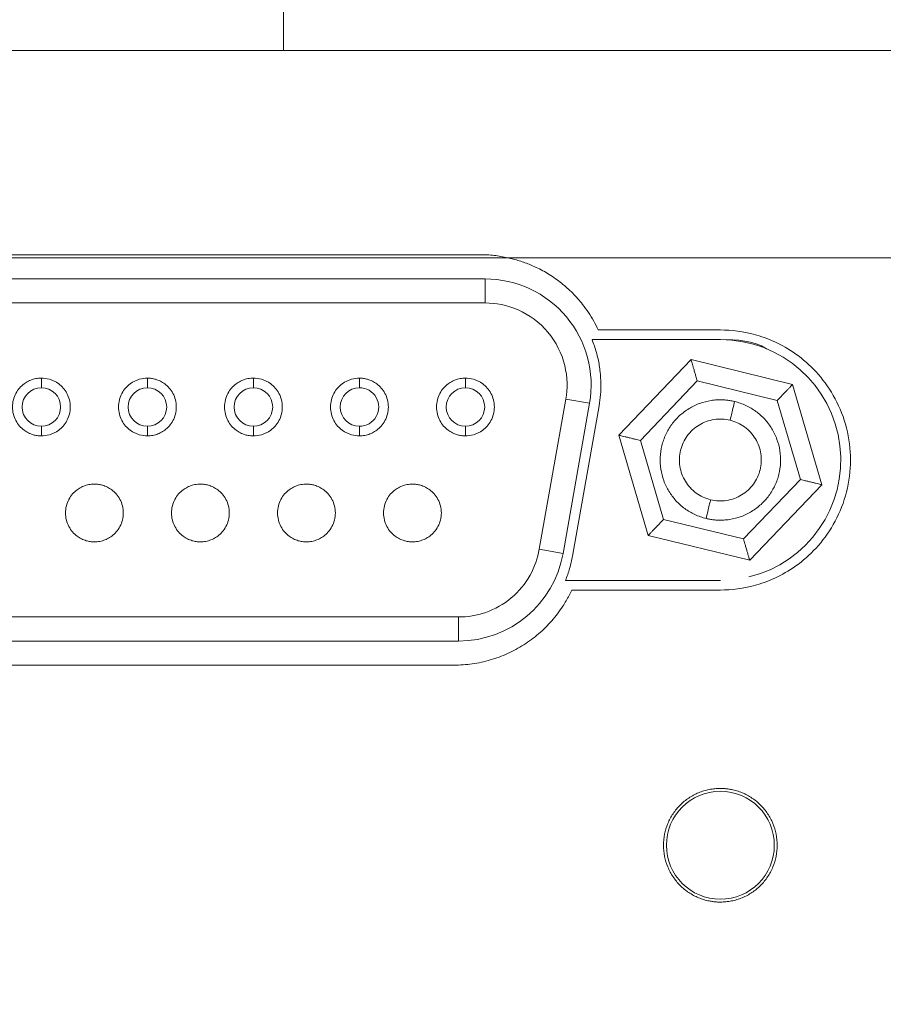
# Model space of a CAD drawing. Header units: inches. Extents: x 0.5 to 10.5, y 0.2 to 8.2.
# Tile 13 of 50: x 5.056 to 5.28, y 5.156 to 5.412. Entities that reach past the tile are written whole.
import ezdxf

# ---------------------------------------------------------------- set-up
doc = ezdxf.new("R2010")
doc.units = ezdxf.units.IN
doc.header["$MEASUREMENT"] = 0
doc.layers.add('SLD-0', color=7, linetype='Continuous')
doc.styles.add('SLDTEXTSTYLE3', font='TXT', dxfattribs={"width": 0.75})
doc.dimstyles.new('SLDDIMSTYLE0', dxfattribs={"dimtxt": 0.125, "dimasz": 0.13, "dimexe": 0, "dimexo": 0.0625, "dimgap": 0.03125, "dimtad": 0, "dimtih": 1, "dimtoh": 1, "dimlfac": 4, "dimrnd": 1e-09, "dimzin": 12, "dimdsep": 46, "dimtxsty": 'SLDTEXTSTYLE3', "dimsah": 1, "dimcen": 0.09, "dimadec": 0, "dimazin": 3, "dimtfac": 1, "dimtofl": 0, "dimtmove": 0, "dimatfit": 3, "dimfxl": 1, "dimfrac": 2, "dimtolj": 1, "dimtzin": 12, "dimarcsym": 0})

# ---------------------------------------------------------------- blocks, each defined once
blk = doc.blocks.new('_D_2')
at = {"layer": 'SLD-0'}
for p, q in [((1.0253334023, 5.5382333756), (1.0253334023, 4.3988378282)), ((5.6877910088, 5.5381636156), (5.6877910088, 4.3988378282)), ((3.0228995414, 4.703872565), (2.9975089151, 4.703872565)), ((2.9975089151, 4.703872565), (2.9975089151, 4.5054350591)), ((3.5943621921, 4.703872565), (3.6197528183, 4.703872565)), ((3.6197528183, 4.703872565), (3.6197528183, 4.5054350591)), ((1.0253334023, 4.5238378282), (2.9069152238, 4.5238378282)), ((5.6877910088, 4.5238378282), (3.7103465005, 4.5238378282)), ((2.9975089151, 4.5054350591), (3.0228995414, 4.5054350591)), ((3.6197528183, 4.5054350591), (3.5943621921, 4.5054350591))]:
    blk.add_line(p, q, dxfattribs=at)
for points in [[(1.0253334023, 4.5238378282), (1.1553334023, 4.5038378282), (1.1553334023, 4.5438378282)], [(5.6877910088, 4.5238378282), (5.5577910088, 4.5438378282), (5.5577910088, 4.5038378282)]]:
    blk.add_solid(points, dxfattribs=at)
at = {"layer": 'SLD-0', "char_height": 0.125, "attachment_point": 1, "style": 'SLDTEXTSTYLE3'}
for s, insert in [('473.71', (3.0546378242, 4.6665685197, 0.064109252)), ('18.65', (3.0500371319, 4.4795459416, 0.064109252))]:
    blk.add_mtext(s, dxfattribs=dict(at, insert=insert))

msp = doc.modelspace()

# ---------------------------------------------------------------- linework, layer by layer
at = {"color": 7, "linetype": 'Continuous', "lineweight": 15}
for p, q in [((5.1240834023, 5.4037886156), (5.1240834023, 5.4194136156)), ((5.3524307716, 5.3500386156), (5.1822562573, 5.3500386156)), ((5.2110673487, 5.3039655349), (5.2298149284, 5.3235834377)), ((5.2298149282, 5.323583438), (5.256178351, 5.3171565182)), ((5.2166765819, 5.3025981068), (5.2314353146, 5.3180419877)), ((5.2314353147, 5.3180419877), (5.2521895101, 5.3129824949)), ((5.2561783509, 5.317156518), (5.2637941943, 5.2911116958)), ((5.1904632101, 5.2743485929), (5.1973399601, 5.313348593)), ((5.1973399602, 5.3133485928), (5.2034950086, 5.3122632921)), ((5.2034950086, 5.3122632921), (5.1966182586, 5.2732632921)), ((5.2521895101, 5.3129824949), (5.2581849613, 5.2924791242)), ((5.218683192, 5.2779207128), (5.2110673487, 5.3039655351)), ((5.2226720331, 5.282094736), (5.2166765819, 5.3025981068)), ((5.2581849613, 5.2924791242), (5.2434262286, 5.2770352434)), ((5.2637941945, 5.2911116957), (5.2450466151, 5.2714937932)), ((5.2434262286, 5.2770352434), (5.2226720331, 5.282094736)), ((5.245046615, 5.2714937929), (5.218683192, 5.2779207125)), ((5.1966182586, 5.2732632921), (5.1904632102, 5.2743485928)), ((4.980575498, 5.2567886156), (5.169536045, 5.2567886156)), ((5.1695360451, 5.2567886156), (5.1695360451, 5.2505386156)), ((5.1695360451, 5.2505386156), (4.9805754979, 5.2505386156))]:
    msp.add_line(p, q, dxfattribs=at)
at = {"color": 144, "linetype": 'Continuous', "lineweight": 0}
for p, q in [((4.8654307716, 5.4037886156), (5.3524307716, 5.4037886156)), ((5.1751807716, 5.350825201), (4.9746807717, 5.350825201)), ((4.9736987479, 5.3445386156), (5.1764127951, 5.3445386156)), ((5.1764127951, 5.3445386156), (5.1764127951, 5.3382886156)), ((5.1764127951, 5.3382886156), (4.9736987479, 5.3382886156)), ((5.2057748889, 5.3312886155), (5.2374307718, 5.3312886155)), ((5.2374307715, 5.3287886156), (5.204137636, 5.3287886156)), ((5.2059560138, 5.31161211), (5.1990792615, 5.27261211)), ((5.1972608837, 5.2662886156), (5.2374307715, 5.2662886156)), ((5.2374307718, 5.2637886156), (5.1988981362, 5.2637886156)), ((5.1683040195, 5.2442886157), (4.9815575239, 5.2442886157))]:
    msp.add_line(p, q, dxfattribs=at)
at = {"color": 8, "linetype": 'Continuous', "lineweight": 15}
msp.add_line((4.9676052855, 5.3500386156), (5.1822562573, 5.3500386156), dxfattribs=at)
at = {"color": 7, "linetype": 'Continuous', "lineweight": 15}
msp.add_circle((5.2374307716, 5.1975386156), 0.0139999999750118, dxfattribs=at)
for centre, radius, start, end in [((5.1764127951, 5.3170386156), 0.0275000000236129, 350.0000030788, 90.0000000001), ((5.0613057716, 5.3112886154), 0.0050000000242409, 270.0000000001, 90.0000000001), ((5.0888057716, 5.3112886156), 0.0050000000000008, 90.0000000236, 269.9999999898), ((5.1163057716, 5.3112886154), 0.0050000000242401, 270.0000000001, 90.0000000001), ((5.1438057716, 5.3112886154), 0.0050000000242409, 90.000000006, 270.0000000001), ((5.1713057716, 5.3112886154), 0.0050000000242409, 270.0000000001, 90.0000000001), ((5.1695360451, 5.2780386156), 0.027500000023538, 269.9999999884, 350.0000030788)]:
    msp.add_arc(centre, radius, start, end, dxfattribs=at)
at = {"color": 144, "linetype": 'Continuous', "lineweight": 0}
for centre, radius, start, end in [((5.2374307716, 5.2975386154), 0.0312500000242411, 283.6405484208, 90.0000000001), ((5.0613057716, 5.3112886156), 0.0050000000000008, 90.0000000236, 269.9999999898), ((5.0888057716, 5.3112886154), 0.0050000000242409, 270.0000000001, 90.0000000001), ((5.1163057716, 5.3112886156), 0.0050000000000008, 90.0000000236, 269.9999999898), ((5.1438057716, 5.3112886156), 0.0049999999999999, 270.0000000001, 90.000000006), ((5.1713057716, 5.3112886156), 0.0049999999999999, 90.0000000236, 269.9999999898)]:
    msp.add_arc(centre, radius, start, end, dxfattribs=at)
for points, knots in [([(5.182256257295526, 5.350038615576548), (5.181674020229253, 5.350159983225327), (5.180510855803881, 5.35040244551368), (5.178744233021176, 5.350641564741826), (5.176966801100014, 5.350796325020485), (5.175776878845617, 5.350815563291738), (5.175180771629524, 5.350825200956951)], [0, 0, 0, 0, 0.2500801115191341, 0.4995976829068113, 0.7493168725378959, 1, 1, 1, 1]), ([(5.182256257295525, 5.350038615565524), (5.182763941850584, 5.349922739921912), (5.183777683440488, 5.34969136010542), (5.185274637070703, 5.349256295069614), (5.186749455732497, 5.348757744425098), (5.188200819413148, 5.34818934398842), (5.190336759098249, 5.347237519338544), (5.193080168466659, 5.345741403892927), (5.196266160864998, 5.343486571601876), (5.19917393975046, 5.340882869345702), (5.20147425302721, 5.338282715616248), (5.203254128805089, 5.335829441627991), (5.204626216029, 5.333619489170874), (5.205391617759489, 5.332066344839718), (5.205774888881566, 5.331288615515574)], [0, 0, 0, 0, 0.0501208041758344, 0.1000809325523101, 0.149987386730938, 0.1999475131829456, 0.2500683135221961, 0.3750440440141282, 0.5000197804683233, 0.6249955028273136, 0.7499712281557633, 0.8333968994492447, 0.9165743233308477, 1, 1, 1, 1]), ([(5.204137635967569, 5.32878861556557), (5.20434904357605, 5.328242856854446), (5.204770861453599, 5.327153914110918), (5.205286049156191, 5.325481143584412), (5.205712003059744, 5.323786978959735), (5.20604039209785, 5.322068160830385), (5.206325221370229, 5.319945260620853), (5.206472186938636, 5.317418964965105), (5.206386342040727, 5.314498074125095), (5.206099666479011, 5.31257550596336), (5.205956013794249, 5.311612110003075)], [0, 0, 0, 0, 0.1003272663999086, 0.2001812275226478, 0.2998769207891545, 0.3997308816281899, 0.5000581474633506, 0.6669493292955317, 0.8331088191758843, 1, 1, 1, 1]), ([(5.237430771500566, 5.328788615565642), (5.241717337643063, 5.328720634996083), (5.246048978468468, 5.328651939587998), (5.249460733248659, 5.32636244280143), (5.249496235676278, 5.326338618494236)], [0, 0, 0, 0, 0.989594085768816, 1, 1, 1, 1]), ([(5.061305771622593, 5.318788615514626), (5.061068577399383, 5.31878200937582), (5.060595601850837, 5.318768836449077), (5.05989241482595, 5.318664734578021), (5.058996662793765, 5.318450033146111), (5.05793340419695, 5.318034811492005), (5.056718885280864, 5.317282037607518), (5.055580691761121, 5.316226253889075), (5.054611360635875, 5.314820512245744), (5.053958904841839, 5.313135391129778), (5.053728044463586, 5.311288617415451), (5.053958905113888, 5.309441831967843), (5.054611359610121, 5.307756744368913), (5.055580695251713, 5.306350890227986), (5.056717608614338, 5.305296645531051), (5.05793188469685, 5.304542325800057), (5.059104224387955, 5.304087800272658), (5.060240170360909, 5.303832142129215), (5.060949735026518, 5.303803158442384), (5.061305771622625, 5.303788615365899)], [0, 0, 0, 0, 0.0302430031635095, 0.0603058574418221, 0.0904567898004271, 0.1476230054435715, 0.2050076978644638, 0.2717682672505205, 0.3441802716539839, 0.4209191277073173, 0.5000197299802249, 0.5791203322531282, 0.6558591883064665, 0.7282711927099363, 0.7950317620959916, 0.8521979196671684, 0.9095827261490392, 0.9546315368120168, 1, 1, 1, 1]), ([(5.061305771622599, 5.316288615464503), (5.061305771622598, 5.316288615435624), (5.061305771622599, 5.31653269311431), (5.061305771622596, 5.317509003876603), (5.061305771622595, 5.318199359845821), (5.061305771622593, 5.318788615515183)], [0, 0, 0, 0, 0.5, 0.5, 1, 1, 1, 1]), ([(5.088805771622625, 5.303788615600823), (5.089042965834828, 5.303795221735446), (5.089515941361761, 5.303808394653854), (5.090219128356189, 5.303912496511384), (5.091114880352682, 5.304127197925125), (5.092178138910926, 5.304542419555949), (5.093392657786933, 5.305295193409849), (5.094530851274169, 5.306350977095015), (5.09550018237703, 5.307756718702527), (5.096152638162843, 5.30944183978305), (5.096383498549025, 5.311288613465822), (5.096152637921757, 5.313135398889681), (5.095500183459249, 5.314820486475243), (5.094530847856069, 5.31622634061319), (5.093393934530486, 5.317280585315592), (5.092179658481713, 5.318034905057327), (5.091007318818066, 5.318489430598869), (5.089871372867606, 5.318745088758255), (5.089161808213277, 5.318774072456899), (5.088805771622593, 5.318788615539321)], [0, 0, 0, 0, 0.0302430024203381, 0.0603058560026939, 0.0904567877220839, 0.1476230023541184, 0.2050076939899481, 0.271768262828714, 0.3441802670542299, 0.4209191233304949, 0.5000197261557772, 0.5791203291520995, 0.6558591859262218, 0.7282711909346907, 0.7950317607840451, 0.8521979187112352, 0.909582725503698, 0.9546315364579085, 1, 1, 1, 1]), ([(5.088805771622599, 5.316288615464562), (5.088805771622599, 5.316288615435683), (5.088805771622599, 5.316532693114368), (5.088805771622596, 5.317509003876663), (5.088805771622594, 5.318199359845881), (5.088805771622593, 5.318788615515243)], [0, 0, 0, 0, 0.5, 0.5, 1, 1, 1, 1]), ([(5.116305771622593, 5.318788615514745), (5.116068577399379, 5.318782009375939), (5.115595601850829, 5.318768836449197), (5.11489241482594, 5.318664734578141), (5.113996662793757, 5.318450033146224), (5.112933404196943, 5.31803481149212), (5.11171888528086, 5.317282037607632), (5.110580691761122, 5.316226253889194), (5.109611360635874, 5.314820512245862), (5.108958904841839, 5.313135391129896), (5.108728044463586, 5.31128861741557), (5.108958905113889, 5.309441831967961), (5.109611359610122, 5.307756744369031), (5.110580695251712, 5.306350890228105), (5.111717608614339, 5.30529664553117), (5.112931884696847, 5.30454232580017), (5.11410422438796, 5.304087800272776), (5.115240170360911, 5.303832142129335), (5.115949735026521, 5.303803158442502), (5.116305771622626, 5.303788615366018)], [0, 0, 0, 0, 0.0302430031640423, 0.060305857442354, 0.0904567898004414, 0.1476230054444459, 0.2050076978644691, 0.2717682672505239, 0.3441802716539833, 0.4209191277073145, 0.5000197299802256, 0.5791203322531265, 0.6558591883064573, 0.7282711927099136, 0.7950317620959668, 0.8521979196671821, 0.9095827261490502, 0.9546315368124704, 1, 1, 1, 1]), ([(5.116305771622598, 5.316288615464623), (5.116305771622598, 5.316288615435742), (5.116305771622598, 5.316532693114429), (5.116305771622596, 5.317509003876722), (5.116305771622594, 5.31819935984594), (5.116305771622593, 5.318788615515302)], [0, 0, 0, 0, 0.5, 0.5, 1, 1, 1, 1]), ([(5.143805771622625, 5.303788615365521), (5.144042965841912, 5.30379522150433), (5.144515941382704, 5.303808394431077), (5.145219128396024, 5.303912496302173), (5.146114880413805, 5.304127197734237), (5.147178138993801, 5.304542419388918), (5.148392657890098, 5.305295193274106), (5.149530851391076, 5.306350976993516), (5.150500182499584, 5.307756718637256), (5.151152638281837, 5.309441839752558), (5.15138349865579, 5.311288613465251), (5.151152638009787, 5.313135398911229), (5.150500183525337, 5.314820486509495), (5.149530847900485, 5.316226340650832), (5.148393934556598, 5.317280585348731), (5.147179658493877, 5.318034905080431), (5.146007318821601, 5.318489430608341), (5.144871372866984, 5.318745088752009), (5.144161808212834, 5.318774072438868), (5.143805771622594, 5.31878861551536)], [0, 0, 0, 0, 0.0302430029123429, 0.0603058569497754, 0.0904567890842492, 0.1476230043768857, 0.2050076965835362, 0.2717682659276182, 0.3441802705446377, 0.4209191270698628, 0.5000197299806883, 0.5791203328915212, 0.6558591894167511, 0.7282711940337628, 0.7950317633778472, 0.8521979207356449, 0.909582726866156, 0.9546315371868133, 1, 1, 1, 1]), ([(5.143805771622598, 5.316288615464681), (5.143805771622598, 5.316288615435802), (5.143805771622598, 5.316532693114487), (5.143805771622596, 5.317509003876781), (5.143805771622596, 5.318199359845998), (5.143805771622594, 5.318788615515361)], [0, 0, 0, 0, 0.5, 0.5, 1, 1, 1, 1]), ([(5.171305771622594, 5.318788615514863), (5.171068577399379, 5.318782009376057), (5.17059560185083, 5.318768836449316), (5.169892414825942, 5.31866473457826), (5.168996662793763, 5.318450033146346), (5.167933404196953, 5.318034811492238), (5.166718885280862, 5.317282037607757), (5.165580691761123, 5.316226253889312), (5.164611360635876, 5.314820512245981), (5.16395890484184, 5.313135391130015), (5.163728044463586, 5.31128861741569), (5.163958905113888, 5.30944183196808), (5.164611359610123, 5.30775674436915), (5.165580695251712, 5.306350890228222), (5.166717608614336, 5.305296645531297), (5.167931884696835, 5.304542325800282), (5.169104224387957, 5.304087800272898), (5.170240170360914, 5.303832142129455), (5.170949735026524, 5.303803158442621), (5.171305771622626, 5.303788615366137)], [0, 0, 0, 0, 0.0302430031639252, 0.0603058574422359, 0.0904567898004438, 0.1476230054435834, 0.2050076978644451, 0.2717682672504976, 0.3441802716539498, 0.4209191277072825, 0.5000197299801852, 0.5791203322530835, 0.6558591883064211, 0.728271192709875, 0.7950317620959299, 0.8521979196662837, 0.9095827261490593, 0.9546315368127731, 1, 1, 1, 1]), ([(5.171305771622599, 5.316288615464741), (5.171305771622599, 5.316288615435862), (5.171305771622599, 5.316532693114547), (5.171305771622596, 5.31750900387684), (5.171305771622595, 5.318199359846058), (5.171305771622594, 5.31878861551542)], [0, 0, 0, 0, 0.5, 0.5, 1, 1, 1, 1]), ([(5.06130577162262, 5.306288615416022), (5.06130577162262, 5.306288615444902), (5.061305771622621, 5.306044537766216), (5.061305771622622, 5.305068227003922), (5.061305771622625, 5.304377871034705), (5.061305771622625, 5.303788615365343)], [0, 0, 0, 0, 0.5, 0.5, 1, 1, 1, 1]), ([(5.088805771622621, 5.306288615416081), (5.088805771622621, 5.30628861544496), (5.088805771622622, 5.306044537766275), (5.088805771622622, 5.305068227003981), (5.088805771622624, 5.304377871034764), (5.088805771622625, 5.303788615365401)], [0, 0, 0, 0, 0.5, 0.5, 1, 1, 1, 1]), ([(5.116305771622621, 5.306288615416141), (5.116305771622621, 5.30628861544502), (5.116305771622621, 5.306044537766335), (5.116305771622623, 5.305068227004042), (5.116305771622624, 5.304377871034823), (5.116305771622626, 5.303788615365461)], [0, 0, 0, 0, 0.5, 0.5, 1, 1, 1, 1]), ([(5.143805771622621, 5.306288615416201), (5.14380577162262, 5.306288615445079), (5.143805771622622, 5.306044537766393), (5.143805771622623, 5.3050682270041), (5.143805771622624, 5.304377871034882), (5.143805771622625, 5.303788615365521)], [0, 0, 0, 0, 0.5, 0.5, 1, 1, 1, 1]), ([(5.17130577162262, 5.30628861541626), (5.17130577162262, 5.306288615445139), (5.171305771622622, 5.306044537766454), (5.171305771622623, 5.305068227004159), (5.171305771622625, 5.304377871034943), (5.171305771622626, 5.30378861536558)], [0, 0, 0, 0, 0.5, 0.5, 1, 1, 1, 1]), ([(5.075055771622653, 5.291288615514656), (5.074818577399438, 5.291282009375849), (5.074345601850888, 5.291268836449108), (5.073642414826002, 5.291164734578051), (5.072746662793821, 5.290950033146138), (5.071683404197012, 5.29053481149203), (5.070468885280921, 5.28978203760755), (5.069330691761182, 5.288726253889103), (5.068361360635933, 5.287320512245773), (5.067708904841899, 5.285635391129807), (5.067478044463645, 5.283788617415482), (5.067708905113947, 5.281941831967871), (5.06836135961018, 5.280256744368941), (5.069330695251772, 5.278850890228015), (5.070467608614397, 5.277796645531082), (5.071681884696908, 5.277042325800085), (5.072854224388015, 5.276587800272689), (5.073990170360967, 5.276332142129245), (5.074699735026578, 5.276303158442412), (5.075055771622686, 5.276288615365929)], [0, 0, 0, 0, 0.0302430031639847, 0.0603058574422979, 0.0904567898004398, 0.1476230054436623, 0.2050076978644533, 0.2717682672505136, 0.3441802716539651, 0.4209191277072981, 0.5000197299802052, 0.579120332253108, 0.6558591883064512, 0.7282711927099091, 0.7950317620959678, 0.8521979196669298, 0.909582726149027, 0.9546315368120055, 1, 1, 1, 1]), ([(5.075055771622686, 5.276288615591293), (5.075292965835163, 5.276295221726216), (5.075765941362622, 5.276308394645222), (5.076469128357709, 5.276412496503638), (5.07736488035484, 5.276627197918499), (5.078428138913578, 5.277042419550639), (5.079642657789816, 5.277795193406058), (5.080780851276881, 5.27885097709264), (5.081750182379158, 5.280256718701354), (5.082402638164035, 5.281941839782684), (5.082633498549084, 5.283788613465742), (5.082402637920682, 5.285635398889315), (5.081750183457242, 5.28732048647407), (5.080780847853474, 5.288726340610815), (5.07964393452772, 5.289780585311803), (5.078429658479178, 5.290534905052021), (5.077257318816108, 5.290989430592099), (5.07612137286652, 5.291245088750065), (5.075411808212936, 5.291274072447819), (5.075055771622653, 5.291288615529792)], [0, 0, 0, 0, 0.0302430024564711, 0.0603058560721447, 0.0904567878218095, 0.1476230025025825, 0.2050076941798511, 0.2717682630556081, 0.3441802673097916, 0.4209191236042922, 0.5000197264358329, 0.5791203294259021, 0.6558591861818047, 0.7282711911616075, 0.7950317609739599, 0.8521979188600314, 0.9095827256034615, 0.95463153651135, 1, 1, 1, 1]), ([(5.102555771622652, 5.291288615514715), (5.102318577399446, 5.291282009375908), (5.101845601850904, 5.291268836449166), (5.101142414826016, 5.291164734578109), (5.100246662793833, 5.290950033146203), (5.09918340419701, 5.290534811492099), (5.097968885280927, 5.289782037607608), (5.096830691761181, 5.288726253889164), (5.095861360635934, 5.287320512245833), (5.095208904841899, 5.285635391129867), (5.094978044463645, 5.28378861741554), (5.095208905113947, 5.281941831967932), (5.09586135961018, 5.280256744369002), (5.096830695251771, 5.278850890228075), (5.097967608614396, 5.277796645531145), (5.0991818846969, 5.277042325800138), (5.100354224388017, 5.276587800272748), (5.101490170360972, 5.276332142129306), (5.102199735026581, 5.276303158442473), (5.102555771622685, 5.276288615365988)], [0, 0, 0, 0, 0.0302430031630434, 0.0603058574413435, 0.0904567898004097, 0.1476230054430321, 0.2050076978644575, 0.2717682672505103, 0.3441802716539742, 0.4209191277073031, 0.500019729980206, 0.5791203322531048, 0.6558591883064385, 0.7282711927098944, 0.7950317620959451, 0.852197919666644, 0.9095827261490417, 0.9546315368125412, 1, 1, 1, 1]), ([(5.102555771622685, 5.276288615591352), (5.102792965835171, 5.276295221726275), (5.10326594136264, 5.276308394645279), (5.103969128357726, 5.276412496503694), (5.104864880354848, 5.276627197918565), (5.105928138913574, 5.277042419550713), (5.107142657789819, 5.277795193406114), (5.108280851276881, 5.278850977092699), (5.109250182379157, 5.280256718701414), (5.109902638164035, 5.281941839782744), (5.110133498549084, 5.283788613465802), (5.109902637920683, 5.285635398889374), (5.109250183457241, 5.28732048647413), (5.108280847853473, 5.288726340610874), (5.107143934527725, 5.289780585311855), (5.105929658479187, 5.290534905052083), (5.104757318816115, 5.290989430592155), (5.103621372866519, 5.291245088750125), (5.102911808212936, 5.291274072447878), (5.102555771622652, 5.291288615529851)], [0, 0, 0, 0, 0.0302430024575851, 0.0603058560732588, 0.0904567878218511, 0.1476230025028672, 0.2050076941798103, 0.2717682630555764, 0.344180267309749, 0.4209191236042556, 0.5000197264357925, 0.579120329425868, 0.6558591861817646, 0.7282711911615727, 0.7950317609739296, 0.8521979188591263, 0.9095827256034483, 0.9546315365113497, 0.9999999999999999, 0.9999999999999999, 0.9999999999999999, 0.9999999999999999]), ([(5.130055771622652, 5.291288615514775), (5.129818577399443, 5.291282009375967), (5.129345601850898, 5.291268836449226), (5.12864241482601, 5.291164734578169), (5.127746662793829, 5.29095003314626), (5.126683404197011, 5.290534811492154), (5.125468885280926, 5.289782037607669), (5.124330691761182, 5.288726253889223), (5.123361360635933, 5.287320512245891), (5.122708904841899, 5.285635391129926), (5.122478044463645, 5.283788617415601), (5.122708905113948, 5.28194183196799), (5.123361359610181, 5.28025674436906), (5.124330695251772, 5.278850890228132), (5.125467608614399, 5.277796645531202), (5.126681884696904, 5.277042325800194), (5.127854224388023, 5.276587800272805), (5.128990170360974, 5.276332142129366), (5.129699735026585, 5.276303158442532), (5.130055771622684, 5.276288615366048)], [0, 0, 0, 0, 0.030243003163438, 0.0603058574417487, 0.0904567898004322, 0.1476230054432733, 0.205007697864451, 0.2717682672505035, 0.3441802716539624, 0.4209191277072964, 0.5000197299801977, 0.5791203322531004, 0.6558591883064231, 0.7282711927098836, 0.7950317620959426, 0.8521979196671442, 0.9095827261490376, 0.9546315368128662, 1, 1, 1, 1]), ([(5.130055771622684, 5.276288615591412), (5.130292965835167, 5.276295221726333), (5.130765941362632, 5.27630839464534), (5.13146912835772, 5.276412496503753), (5.132364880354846, 5.276627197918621), (5.13342813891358, 5.277042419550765), (5.134642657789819, 5.277795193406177), (5.135780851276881, 5.278850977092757), (5.136750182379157, 5.280256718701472), (5.137402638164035, 5.281941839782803), (5.137633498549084, 5.283788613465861), (5.137402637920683, 5.285635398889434), (5.136750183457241, 5.287320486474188), (5.135780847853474, 5.288726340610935), (5.134643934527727, 5.289780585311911), (5.133429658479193, 5.290534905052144), (5.132257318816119, 5.290989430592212), (5.13112137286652, 5.291245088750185), (5.130411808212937, 5.291274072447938), (5.130055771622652, 5.29128861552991)], [0, 0, 0, 0, 0.0302430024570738, 0.0603058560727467, 0.0904567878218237, 0.1476230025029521, 0.2050076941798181, 0.2717682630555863, 0.3441802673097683, 0.4209191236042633, 0.500019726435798, 0.5791203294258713, 0.655859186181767, 0.7282711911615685, 0.795031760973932, 0.8521979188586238, 0.909582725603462, 0.9546315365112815, 1, 1, 1, 1]), ([(5.157555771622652, 5.291288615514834), (5.15731857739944, 5.291282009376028), (5.156845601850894, 5.291268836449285), (5.156142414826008, 5.291164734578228), (5.155246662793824, 5.290950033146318), (5.154183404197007, 5.290534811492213), (5.152968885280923, 5.289782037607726), (5.151830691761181, 5.288726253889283), (5.150861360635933, 5.287320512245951), (5.150208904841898, 5.285635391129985), (5.149978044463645, 5.283788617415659), (5.150208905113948, 5.28194183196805), (5.150861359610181, 5.280256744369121), (5.15183069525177, 5.278850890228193), (5.152967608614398, 5.277796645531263), (5.1541818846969, 5.277042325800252), (5.15535422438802, 5.276587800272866), (5.156490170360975, 5.276332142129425), (5.157199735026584, 5.276303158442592), (5.157555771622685, 5.276288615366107)], [0, 0, 0, 0, 0.0302430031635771, 0.0603058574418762, 0.0904567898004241, 0.1476230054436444, 0.2050076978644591, 0.2717682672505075, 0.3441802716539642, 0.4209191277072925, 0.500019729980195, 0.579120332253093, 0.6558591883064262, 0.7282711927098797, 0.7950317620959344, 0.8521979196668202, 0.90958272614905, 0.9546315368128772, 1, 1, 1, 1]), ([(5.157555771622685, 5.276288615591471), (5.157792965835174, 5.276295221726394), (5.158265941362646, 5.276308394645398), (5.158969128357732, 5.276412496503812), (5.159864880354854, 5.276627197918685), (5.160928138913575, 5.277042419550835), (5.162142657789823, 5.277795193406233), (5.16328085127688, 5.278850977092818), (5.164250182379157, 5.280256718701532), (5.164902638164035, 5.281941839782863), (5.165133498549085, 5.28378861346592), (5.164902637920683, 5.285635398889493), (5.164250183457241, 5.287320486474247), (5.163280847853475, 5.288726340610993), (5.162143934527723, 5.289780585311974), (5.160929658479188, 5.290534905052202), (5.159757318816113, 5.290989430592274), (5.15862137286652, 5.291245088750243), (5.157911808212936, 5.291274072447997), (5.157555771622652, 5.291288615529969)], [0, 0, 0, 0, 0.030243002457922, 0.060305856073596, 0.0904567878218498, 0.1476230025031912, 0.2050076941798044, 0.2717682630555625, 0.3441802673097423, 0.4209191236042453, 0.50001972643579, 0.5791203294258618, 0.6558591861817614, 0.7282711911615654, 0.7950317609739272, 0.8521979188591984, 0.9095827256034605, 0.9546315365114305, 1, 1, 1, 1]), ([(5.199079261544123, 5.272612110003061), (5.198975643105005, 5.272071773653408), (5.198768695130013, 5.270992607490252), (5.198349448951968, 5.269398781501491), (5.19785802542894, 5.267825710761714), (5.197460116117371, 5.266801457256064), (5.197260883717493, 5.266288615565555)], [0, 0, 0, 0, 0.25034900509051, 0.5000000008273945, 0.7496509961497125, 1, 1, 1, 1]), ([(5.198898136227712, 5.263788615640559), (5.198666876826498, 5.263309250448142), (5.198204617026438, 5.262351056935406), (5.197425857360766, 5.260957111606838), (5.196447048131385, 5.259373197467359), (5.195221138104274, 5.25763156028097), (5.193203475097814, 5.255157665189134), (5.190359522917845, 5.2523424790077), (5.186505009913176, 5.249482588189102), (5.1822850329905, 5.24719586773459), (5.178532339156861, 5.245806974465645), (5.175437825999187, 5.245021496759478), (5.173079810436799, 5.244601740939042), (5.170697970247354, 5.244337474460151), (5.169102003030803, 5.244304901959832), (5.168304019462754, 5.244288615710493)], [0, 0, 0, 0, 0.0416996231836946, 0.0833525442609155, 0.1250521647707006, 0.1875709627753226, 0.2500897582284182, 0.3750485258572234, 0.5000072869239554, 0.6249660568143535, 0.7499248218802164, 0.8124436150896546, 0.8749624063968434, 0.9374812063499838, 1, 1, 1, 1]), ([(5.237430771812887, 5.182788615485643), (5.23710874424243, 5.182794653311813), (5.236465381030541, 5.182806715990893), (5.235504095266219, 5.182904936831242), (5.234392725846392, 5.183087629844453), (5.233141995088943, 5.183400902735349), (5.231323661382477, 5.184051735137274), (5.229182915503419, 5.185195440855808), (5.226933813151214, 5.18704154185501), (5.225087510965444, 5.189291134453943), (5.223715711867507, 5.19185764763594), (5.222870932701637, 5.194642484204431), (5.222585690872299, 5.19753861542), (5.222870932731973, 5.200434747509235), (5.223715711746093, 5.203219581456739), (5.225087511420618, 5.205786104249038), (5.226933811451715, 5.208035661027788), (5.229182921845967, 5.209881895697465), (5.231323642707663, 5.211025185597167), (5.233142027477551, 5.211676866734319), (5.234548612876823, 5.212026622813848), (5.23598265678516, 5.212247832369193), (5.236948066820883, 5.212275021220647), (5.237430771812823, 5.212288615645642)], [0, 0, 0, 0, 0.0208715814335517, 0.0416983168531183, 0.0625699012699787, 0.0938478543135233, 0.1251258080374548, 0.187606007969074, 0.2500862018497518, 0.312566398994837, 0.3750465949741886, 0.4375267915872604, 0.5000069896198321, 0.5624871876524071, 0.6249673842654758, 0.687447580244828, 0.7499277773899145, 0.8124079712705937, 0.8748881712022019, 0.9061661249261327, 0.9374440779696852, 0.9687220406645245, 1, 1, 1, 1]), ([(5.237430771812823, 5.212288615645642), (5.237752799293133, 5.212282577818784), (5.238396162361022, 5.212270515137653), (5.23935744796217, 5.212172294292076), (5.240468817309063, 5.211989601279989), (5.241719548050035, 5.211676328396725), (5.243537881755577, 5.21102549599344), (5.245678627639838, 5.209881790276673), (5.247927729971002, 5.208035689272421), (5.249774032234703, 5.205786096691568), (5.251145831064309, 5.203219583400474), (5.251990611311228, 5.20043474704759), (5.252275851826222, 5.197538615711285), (5.251990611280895, 5.194642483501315), (5.251145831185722, 5.19185764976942), (5.249774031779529, 5.189291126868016), (5.247927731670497, 5.18704157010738), (5.245678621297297, 5.185195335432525), (5.243537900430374, 5.184052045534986), (5.241719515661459, 5.183400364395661), (5.240312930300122, 5.183050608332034), (5.238878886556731, 5.182829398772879), (5.237913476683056, 5.182802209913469), (5.237430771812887, 5.182788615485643)], [0, 0, 0, 0, 0.0208715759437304, 0.041698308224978, 0.0625698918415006, 0.0938478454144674, 0.1251257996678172, 0.1876060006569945, 0.2500861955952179, 0.3125663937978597, 0.3750465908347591, 0.4375267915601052, 0.5000069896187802, 0.5624871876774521, 0.6249673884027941, 0.6874475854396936, 0.7499277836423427, 0.812407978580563, 0.8748881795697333, 0.906166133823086, 0.9374440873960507, 0.968722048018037, 1, 1, 1, 1])]:
    msp.add_open_spline(points, degree=3, knots=knots, dxfattribs=at)
at = {"color": 7, "linetype": 'Continuous', "lineweight": 15}
for points, knots in [([(5.197339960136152, 5.313348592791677), (5.197811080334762, 5.316020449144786), (5.197798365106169, 5.31904704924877), (5.196309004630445, 5.325132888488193), (5.194814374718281, 5.328167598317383), (5.190568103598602, 5.333228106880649), (5.187839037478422, 5.335227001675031), (5.182104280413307, 5.337750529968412), (5.179125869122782, 5.338288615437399), (5.176412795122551, 5.338288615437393)], [0, 0, 0, 0, 0.25, 0.25, 0.5, 0.5, 0.75, 0.75, 1, 1, 1, 1]), ([(5.237430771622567, 5.331288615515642), (5.240243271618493, 5.331288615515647), (5.243424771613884, 5.330946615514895), (5.250336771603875, 5.32893061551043), (5.254080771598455, 5.327238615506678), (5.25948077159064, 5.323188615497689), (5.261237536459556, 5.321588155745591), (5.264480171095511, 5.317872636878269), (5.265964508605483, 5.315756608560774), (5.268455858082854, 5.311085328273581), (5.269460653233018, 5.308530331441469), (5.270823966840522, 5.303162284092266), (5.271180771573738, 5.300351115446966), (5.271180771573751, 5.294726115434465), (5.270823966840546, 5.291914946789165), (5.269460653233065, 5.286546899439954), (5.268455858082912, 5.283991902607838), (5.265964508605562, 5.279320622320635), (5.2644801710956, 5.277204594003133), (5.261237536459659, 5.273489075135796), (5.259480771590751, 5.27188861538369), (5.254080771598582, 5.267838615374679), (5.250336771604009, 5.266146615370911), (5.243424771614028, 5.264130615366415), (5.240243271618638, 5.263788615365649), (5.237430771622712, 5.263788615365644)], [0, 0, 0, 0, 0.1249999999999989, 0.1249999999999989, 0.2499999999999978, 0.2499999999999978, 0.3124999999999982, 0.3124999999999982, 0.3749999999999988, 0.3749999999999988, 0.4374999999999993, 0.4374999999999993, 0.4999999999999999, 0.4999999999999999, 0.5625000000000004, 0.5625000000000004, 0.6250000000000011, 0.6250000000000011, 0.6875000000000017, 0.6875000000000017, 0.7500000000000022, 0.7500000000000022, 0.8750000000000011, 0.8750000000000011, 1, 1, 1, 1]), ([(5.229814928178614, 5.323583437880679), (5.229817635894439, 5.323574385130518), (5.229823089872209, 5.32355615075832), (5.229866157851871, 5.323408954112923), (5.229944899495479, 5.32313841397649), (5.230080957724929, 5.322675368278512), (5.230279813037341, 5.321992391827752), (5.230528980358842, 5.321144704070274), (5.230792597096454, 5.320237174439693), (5.231103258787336, 5.319185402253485), (5.231312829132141, 5.318463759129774), (5.231435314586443, 5.318041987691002)], [0, 0, 0, 0, 0.0766931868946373, 0.1544781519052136, 0.233766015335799, 0.3511602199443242, 0.4772019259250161, 0.5977749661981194, 0.7340631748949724, 0.844570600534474, 1, 1, 1, 1]), ([(5.061305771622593, 5.318788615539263), (5.061930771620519, 5.318788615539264), (5.062637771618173, 5.318712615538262), (5.064173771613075, 5.318264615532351), (5.065005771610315, 5.317888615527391), (5.066605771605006, 5.316688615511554), (5.067369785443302, 5.315856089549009), (5.068477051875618, 5.313779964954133), (5.068805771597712, 5.312538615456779), (5.068805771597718, 5.310038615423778), (5.068477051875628, 5.308797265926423), (5.067369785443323, 5.306721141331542), (5.066605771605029, 5.305888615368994), (5.065005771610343, 5.304688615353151), (5.064173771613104, 5.304312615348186), (5.062637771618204, 5.303864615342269), (5.061930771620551, 5.303788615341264), (5.061305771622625, 5.303788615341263)], [0, 0, 0, 0, 0.125, 0.125, 0.25, 0.25, 0.375, 0.375, 0.5, 0.5, 0.625, 0.625, 0.75, 0.75, 0.875, 0.875, 1, 1, 1, 1]), ([(5.088805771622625, 5.303788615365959), (5.088180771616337, 5.303788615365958), (5.087473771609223, 5.30386461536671), (5.085937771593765, 5.304312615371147), (5.085105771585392, 5.304688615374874), (5.083505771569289, 5.305888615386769), (5.082741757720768, 5.306721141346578), (5.081634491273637, 5.308797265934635), (5.081305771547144, 5.310038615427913), (5.081305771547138, 5.312538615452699), (5.081634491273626, 5.313779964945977), (5.082741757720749, 5.315856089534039), (5.083505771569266, 5.316688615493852), (5.085105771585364, 5.317888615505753), (5.085937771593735, 5.318264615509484), (5.08747377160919, 5.318712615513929), (5.088180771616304, 5.318788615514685), (5.088805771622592, 5.318788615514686)], [0, 0, 0, 0, 0.125, 0.125, 0.25, 0.25, 0.375, 0.375, 0.5, 0.5, 0.625, 0.625, 0.75, 0.75, 0.875, 0.875, 1, 1, 1, 1]), ([(5.116305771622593, 5.318788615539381), (5.116930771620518, 5.318788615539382), (5.117637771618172, 5.31871261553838), (5.119173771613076, 5.31826461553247), (5.120005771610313, 5.317888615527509), (5.121605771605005, 5.316688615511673), (5.122369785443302, 5.315856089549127), (5.123477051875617, 5.313779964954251), (5.123805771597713, 5.312538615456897), (5.123805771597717, 5.310038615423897), (5.123477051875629, 5.308797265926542), (5.122369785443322, 5.306721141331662), (5.121605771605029, 5.305888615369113), (5.120005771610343, 5.304688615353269), (5.119173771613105, 5.304312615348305), (5.117637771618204, 5.303864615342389), (5.116930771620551, 5.303788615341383), (5.116305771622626, 5.303788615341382)], [0, 0, 0, 0, 0.125, 0.125, 0.25, 0.25, 0.375, 0.375, 0.5, 0.5, 0.625, 0.625, 0.75, 0.75, 0.875, 0.875, 1, 1, 1, 1]), ([(5.143805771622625, 5.303788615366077), (5.143180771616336, 5.303788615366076), (5.142473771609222, 5.303864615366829), (5.140937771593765, 5.304312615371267), (5.140105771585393, 5.304688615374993), (5.13850577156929, 5.305888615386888), (5.137741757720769, 5.306721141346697), (5.136634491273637, 5.308797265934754), (5.136305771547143, 5.31003861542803), (5.136305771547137, 5.312538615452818), (5.136634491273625, 5.313779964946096), (5.13774175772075, 5.315856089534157), (5.138505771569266, 5.316688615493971), (5.140105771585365, 5.317888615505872), (5.140937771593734, 5.318264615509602), (5.142473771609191, 5.318712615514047), (5.143180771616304, 5.318788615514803), (5.143805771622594, 5.318788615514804)], [0, 0, 0, 0, 0.125, 0.125, 0.25, 0.25, 0.375, 0.375, 0.5, 0.5, 0.625, 0.625, 0.75, 0.75, 0.875, 0.875, 1, 1, 1, 1]), ([(5.171305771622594, 5.3187886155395), (5.171930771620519, 5.318788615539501), (5.172637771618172, 5.318712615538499), (5.174173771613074, 5.318264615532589), (5.175005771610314, 5.317888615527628), (5.176605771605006, 5.316688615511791), (5.177369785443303, 5.315856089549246), (5.178477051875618, 5.31377996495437), (5.178805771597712, 5.312538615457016), (5.178805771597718, 5.310038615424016), (5.178477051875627, 5.30879726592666), (5.177369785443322, 5.30672114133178), (5.176605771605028, 5.305888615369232), (5.175005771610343, 5.304688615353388), (5.174173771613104, 5.304312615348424), (5.172637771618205, 5.303864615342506), (5.171930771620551, 5.303788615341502), (5.171305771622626, 5.3037886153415)], [0, 0, 0, 0, 0.125, 0.125, 0.25, 0.25, 0.375, 0.375, 0.5, 0.5, 0.625, 0.625, 0.75, 0.75, 0.875, 0.875, 1, 1, 1, 1]), ([(5.25617835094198, 5.317156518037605), (5.256171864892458, 5.317149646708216), (5.256158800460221, 5.31713580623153), (5.256052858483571, 5.317024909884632), (5.255857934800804, 5.31682144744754), (5.255524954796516, 5.316472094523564), (5.25503290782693, 5.31595839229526), (5.254423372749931, 5.315318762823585), (5.253769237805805, 5.314636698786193), (5.253013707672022, 5.313841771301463), (5.25249353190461, 5.313299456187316), (5.252189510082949, 5.312982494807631)], [0, 0, 0, 0, 0.0766931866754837, 0.1544781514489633, 0.2337660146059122, 0.3511602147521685, 0.4772019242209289, 0.5977749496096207, 0.7340631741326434, 0.844570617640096, 1, 1, 1, 1]), ([(5.241131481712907, 5.312719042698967), (5.240798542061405, 5.312793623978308), (5.240133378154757, 5.312942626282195), (5.239119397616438, 5.313082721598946), (5.237929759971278, 5.313173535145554), (5.236563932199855, 5.31316492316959), (5.234529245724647, 5.312951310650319), (5.23203907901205, 5.312311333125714), (5.229261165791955, 5.31097565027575), (5.226796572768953, 5.309123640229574), (5.224740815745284, 5.306826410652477), (5.223172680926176, 5.30417225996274), (5.222152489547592, 5.301263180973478), (5.221719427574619, 5.298210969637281), (5.22189015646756, 5.295132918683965), (5.222658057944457, 5.292147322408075), (5.22399383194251, 5.289368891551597), (5.225845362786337, 5.286904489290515), (5.227761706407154, 5.285190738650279), (5.229469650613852, 5.284063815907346), (5.230829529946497, 5.283350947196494), (5.232249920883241, 5.282763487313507), (5.233236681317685, 5.282493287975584), (5.233730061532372, 5.282358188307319)], [0, 0, 0, 0, 0.0208715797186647, 0.0416983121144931, 0.0625698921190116, 0.0938478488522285, 0.1251258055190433, 0.1876060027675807, 0.2500861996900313, 0.3125663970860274, 0.3750465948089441, 0.4375267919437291, 0.5000069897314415, 0.5624871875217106, 0.6249673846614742, 0.6874475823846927, 0.7499277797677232, 0.8124079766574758, 0.874888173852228, 0.9061661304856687, 0.9374440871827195, 0.9687220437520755, 1, 1, 1, 1]), ([(5.233730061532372, 5.282358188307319), (5.234063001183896, 5.28228360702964), (5.234728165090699, 5.28213460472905), (5.235742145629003, 5.281994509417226), (5.236931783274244, 5.28190369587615), (5.238297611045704, 5.281912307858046), (5.240332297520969, 5.282125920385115), (5.242822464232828, 5.282765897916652), (5.245600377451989, 5.284101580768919), (5.248064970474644, 5.285953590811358), (5.250120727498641, 5.288250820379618), (5.251688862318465, 5.290904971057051), (5.252709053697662, 5.293814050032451), (5.253142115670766, 5.296866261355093), (5.252971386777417, 5.299944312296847), (5.252203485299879, 5.30292990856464), (5.250867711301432, 5.305708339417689), (5.249016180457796, 5.308172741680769), (5.247099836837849, 5.309886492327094), (5.245391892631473, 5.311013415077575), (5.244032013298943, 5.311726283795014), (5.242611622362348, 5.312313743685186), (5.241624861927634, 5.312583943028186), (5.241131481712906, 5.312719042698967)], [0, 0, 0, 0, 0.0208715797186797, 0.0416983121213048, 0.0625698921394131, 0.0938478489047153, 0.1251258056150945, 0.1876060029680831, 0.2500861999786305, 0.3125663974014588, 0.3750465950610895, 0.4375267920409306, 0.5000069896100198, 0.5624871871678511, 0.6249673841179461, 0.687447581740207, 0.7499277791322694, 0.8124079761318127, 0.8748881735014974, 0.9061661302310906, 0.9374440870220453, 0.9687220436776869, 1, 1, 1, 1]), ([(5.241131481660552, 5.312719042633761), (5.240991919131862, 5.312146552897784), (5.240841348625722, 5.311528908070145), (5.240549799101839, 5.310332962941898), (5.240409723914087, 5.309758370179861), (5.240178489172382, 5.308809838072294), (5.240088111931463, 5.308439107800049), (5.23997269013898, 5.307965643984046), (5.239947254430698, 5.307861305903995), (5.239947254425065, 5.307861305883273)], [0, 0, 0, 0, 0.25, 0.25, 0.5, 0.5, 0.75, 0.75, 1, 1, 1, 1]), ([(5.239947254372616, 5.307861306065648), (5.238596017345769, 5.308190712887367), (5.237179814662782, 5.3082513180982), (5.234430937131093, 5.307825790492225), (5.233099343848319, 5.307339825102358), (5.230722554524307, 5.305894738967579), (5.229678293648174, 5.304936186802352), (5.228035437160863, 5.302691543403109), (5.227437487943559, 5.301406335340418), (5.226778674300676, 5.298703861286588), (5.226718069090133, 5.297287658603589), (5.227143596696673, 5.294538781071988), (5.227629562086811, 5.293207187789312), (5.229074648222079, 5.290830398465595), (5.23003320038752, 5.289786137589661), (5.2322778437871, 5.28814328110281), (5.233563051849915, 5.287545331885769), (5.234914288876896, 5.287215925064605)], [0, 0, 0, 0, 0.125, 0.125, 0.25, 0.25, 0.375, 0.375, 0.5, 0.5, 0.625, 0.625, 0.75, 0.75, 0.875, 0.875, 1, 1, 1, 1]), ([(5.234914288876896, 5.287215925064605), (5.236265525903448, 5.286886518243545), (5.237681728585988, 5.286825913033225), (5.240430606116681, 5.287251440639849), (5.241762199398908, 5.287737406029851), (5.244138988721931, 5.28918249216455), (5.245183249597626, 5.290141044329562), (5.246826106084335, 5.29238568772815), (5.247424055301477, 5.293670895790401), (5.248082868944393, 5.29637336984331), (5.248143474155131, 5.297789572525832), (5.247717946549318, 5.30053845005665), (5.247231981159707, 5.301870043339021), (5.245786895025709, 5.304246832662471), (5.244828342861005, 5.305291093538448), (5.242583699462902, 5.306933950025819), (5.241298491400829, 5.30753189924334), (5.239947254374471, 5.307861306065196)], [0, 0, 0, 0, 0.125, 0.125, 0.25, 0.25, 0.375, 0.375, 0.5, 0.5, 0.625, 0.625, 0.75, 0.75, 0.875, 0.875, 1, 1, 1, 1]), ([(5.211067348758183, 5.303965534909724), (5.211076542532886, 5.303963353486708), (5.211095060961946, 5.303958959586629), (5.211244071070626, 5.30392265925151), (5.211517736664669, 5.303855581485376), (5.211986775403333, 5.303741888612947), (5.212677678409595, 5.303572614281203), (5.213536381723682, 5.303364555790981), (5.214454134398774, 5.30313908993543), (5.215520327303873, 5.302882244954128), (5.216250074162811, 5.302702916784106), (5.216676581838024, 5.302598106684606)], [0, 0, 0, 0, 0.07669316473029, 0.1544781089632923, 0.23376595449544, 0.3511601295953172, 0.4772018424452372, 0.5977748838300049, 0.7340631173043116, 0.8445705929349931, 1, 1, 1, 1]), ([(5.258184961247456, 5.292479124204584), (5.25841370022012, 5.292423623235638), (5.258840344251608, 5.292320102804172), (5.259427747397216, 5.292177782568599), (5.25991478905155, 5.292058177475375), (5.260558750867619, 5.291899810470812), (5.261325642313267, 5.291714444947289), (5.262183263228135, 5.291504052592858), (5.262875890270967, 5.291336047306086), (5.263396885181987, 5.291208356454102), (5.263731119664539, 5.291127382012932), (5.263773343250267, 5.291116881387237), (5.26379419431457, 5.291111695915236)], [0, 0, 0, 0, 0.0834173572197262, 0.155590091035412, 0.2165176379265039, 0.2662019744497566, 0.4024491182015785, 0.5230647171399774, 0.6490680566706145, 0.7665019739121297, 0.8846928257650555, 0.9999999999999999, 0.9999999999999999, 0.9999999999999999, 0.9999999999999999]), ([(5.233730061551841, 5.282358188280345), (5.233869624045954, 5.282930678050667), (5.234020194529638, 5.283548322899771), (5.234311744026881, 5.284744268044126), (5.234451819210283, 5.285318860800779), (5.234683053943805, 5.286267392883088), (5.234773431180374, 5.286638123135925), (5.234888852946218, 5.287111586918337), (5.234914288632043, 5.28721592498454), (5.234914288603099, 5.287215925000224)], [0, 0, 0, 0, 0.25, 0.25, 0.5, 0.5, 0.75, 0.75, 1, 1, 1, 1]), ([(5.218683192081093, 5.277920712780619), (5.218689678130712, 5.277927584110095), (5.218702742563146, 5.277941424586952), (5.218808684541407, 5.278052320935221), (5.219003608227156, 5.278255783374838), (5.219336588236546, 5.278605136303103), (5.21982863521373, 5.279118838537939), (5.220438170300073, 5.279758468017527), (5.221092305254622, 5.280440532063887), (5.221847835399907, 5.281235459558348), (5.222368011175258, 5.281777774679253), (5.222672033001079, 5.282094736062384)], [0, 0, 0, 0, 0.0766931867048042, 0.15447815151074, 0.2337660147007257, 0.3511602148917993, 0.4772019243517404, 0.5977749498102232, 0.7340631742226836, 0.8445706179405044, 0.9999999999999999, 0.9999999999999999, 0.9999999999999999, 0.9999999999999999]), ([(5.245046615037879, 5.271493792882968), (5.245043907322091, 5.271502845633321), (5.245038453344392, 5.271521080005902), (5.24499538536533, 5.271668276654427), (5.244916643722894, 5.271938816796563), (5.244780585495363, 5.272401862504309), (5.244581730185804, 5.273084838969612), (5.24433256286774, 5.273932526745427), (5.244068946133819, 5.274840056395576), (5.24375828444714, 5.275891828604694), (5.243548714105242, 5.276613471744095), (5.24342622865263, 5.277035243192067)], [0, 0, 0, 0, 0.0766931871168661, 0.1544781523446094, 0.2337660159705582, 0.3511602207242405, 0.4772019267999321, 0.5977749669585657, 0.7340631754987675, 0.8445706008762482, 1, 1, 1, 1]), ([(5.169536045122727, 5.256788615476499), (5.171812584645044, 5.256788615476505), (5.174230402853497, 5.257163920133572), (5.178938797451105, 5.258819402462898), (5.181220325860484, 5.260102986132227), (5.185170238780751, 5.263417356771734), (5.186830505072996, 5.265441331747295), (5.189278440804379, 5.269790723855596), (5.190067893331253, 5.272106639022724), (5.190463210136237, 5.274348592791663)], [0, 0, 0, 0, 0.25, 0.25, 0.5, 0.5, 0.75, 0.75, 1, 1, 1, 1])]:
    msp.add_open_spline(points, degree=3, knots=knots, dxfattribs=at)

# ---------------------------------------------------------------- dimensions: what is measured, and where the dimension line sits
at = {"layer": 'SLD-0'}
dim = msp.add_linear_dim(base=(5.6877910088, 4.5238378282), p1=(1.0253334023, 5.5882333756), p2=(5.6877910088, 5.5881636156), dimstyle='SLDDIMSTYLE0', dxfattribs=at)
dim.commit()
dim.dimension.update_dxf_attribs({"geometry": '_D_2', "text_midpoint": (3.3086308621, 4.5238378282), "dimtype": 160})

doc.saveas('drawing.dxf')
